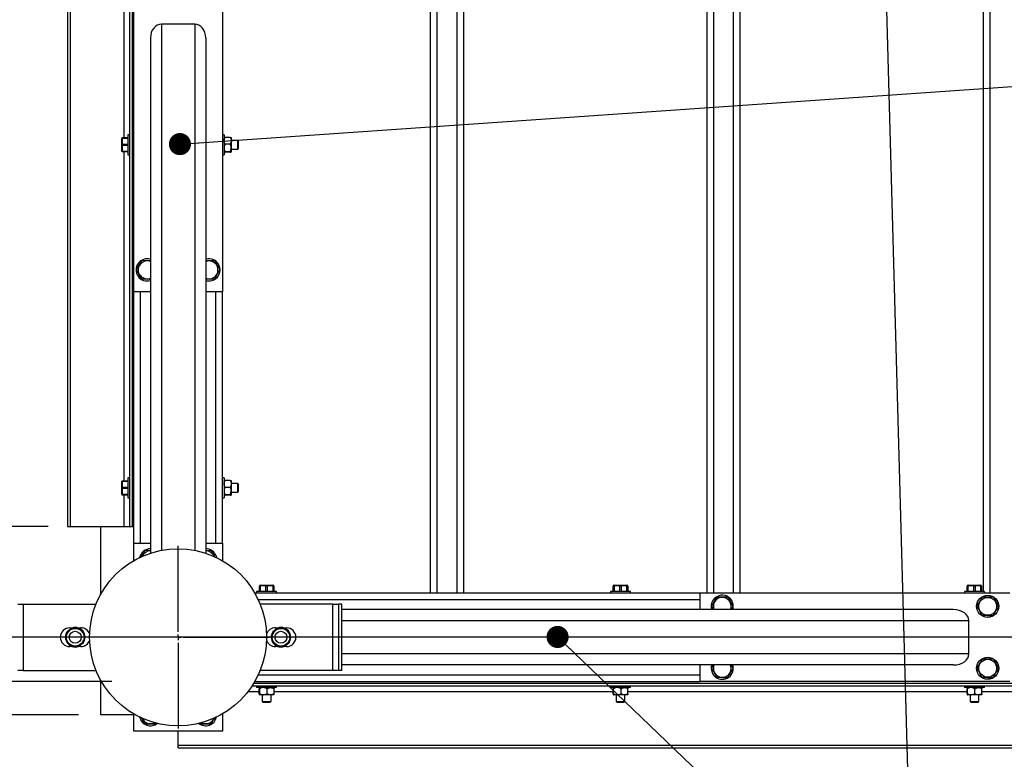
# Model space of a CAD drawing. Header units: millimetres. Extents: x 5 to 589, y 5 to 415.
# Tile 10 of 76: x 39 to 84, y 301 to 334. Entities that reach past the tile are written whole.
import ezdxf

# ---------------------------------------------------------------- set-up
doc = ezdxf.new("R2010")
doc.units = ezdxf.units.MM
doc.linetypes.add('CENTERX2', pattern=[20.32, 12.7, -2.54, 2.54, -2.54])
for name, color, linetype in [('COTES', 1, 'Continuous'), ('NOTES', 6, 'Continuous'), ('TRAIT-MIXTES', 3, 'CENTERX2')]:
    doc.layers.add(name, color=color, linetype=linetype)
doc.layers.add('TRAIT-FORT', color=4, linetype='Continuous', lineweight=25)
doc.styles.add('SLDTEXTSTYLE0', font='TXT', dxfattribs={"width": 0.75})
doc.styles.add('SLDTEXTSTYLE10', font='TXT', dxfattribs={"width": 0.6875})
doc.styles.add('SLDTEXTSTYLE11', font='TXT', dxfattribs={"width": 0.65625})
doc.dimstyles.new('SLDDIMSTYLE0', dxfattribs={"dimtxt": 3, "dimasz": 2, "dimexe": 0, "dimexo": 0.0625, "dimgap": 0.75, "dimtad": 1, "dimlfac": 20, "dimrnd": 1e-09, "dimzin": 12, "dimdsep": 46, "dimtxsty": 'SLDTEXTSTYLE0', "dimsah": 1, "dimcen": 0.09, "dimadec": 0, "dimazin": 3, "dimtfac": 1, "dimtofl": 0, "dimtmove": 0, "dimatfit": 3, "dimfxl": 1, "dimfrac": 2, "dimtolj": 1, "dimtzin": 12, "dimarcsym": 0})
doc.dimstyles.new('SLDDIMSTYLE2', dxfattribs={"dimtxt": 0.18, "dimasz": 1, "dimexe": 0, "dimexo": 0.0625, "dimgap": 0, "dimtad": 0, "dimtih": 1, "dimtoh": 1, "dimdec": 0, "dimrnd": 1e-09, "dimzin": 0, "dimdsep": 46, "dimtxsty": 'Standard', "dimblk1": 'DOT', "dimblk2": 'DOT', "dimsah": 1, "dimcen": 0.09, "dimadec": 0, "dimazin": 0, "dimtfac": 1, "dimtdec": 0, "dimtofl": 0, "dimtmove": 0, "dimatfit": 3, "dimldrblk": 'DOT', "dimfxl": 1, "dimfrac": 2, "dimtolj": 1, "dimtzin": 0, "dimarcsym": 0})

# ---------------------------------------------------------------- blocks, each defined once
blk = doc.blocks.new('_D_30')
at = {"layer": 'COTES', "color": 1, "transparency": 16777216}
for p, q in [((154.523, 366.453), (32.2, 366.453)), ((33.2, 306.453), (33.2, 366.453)), ((154.523, 306.453), (32.2, 306.453))]:
    blk.add_line(p, q, dxfattribs=at)
for points in [[(33.2, 366.453), (32.7, 364.453), (33.7, 364.453)], [(33.2, 306.453), (33.7, 308.453), (32.7, 308.453)]]:
    blk.add_solid(points, dxfattribs=at)
at = {"layer": 'COTES', "color": 1, "transparency": 16777216, "char_height": 3, "attachment_point": 1, "rotation": 90, "style": 'SLDTEXTSTYLE0'}
for s, insert in [('=', (29.333, 340.886)), ('1200', (29.333, 332.019)), ('=', (29.333, 329.594))]:
    blk.add_mtext(s, dxfattribs=dict(at, insert=insert))
blk = doc.blocks.new('_D_33')
at = {"layer": 'COTES', "color": 1, "transparency": 16777216}
for p, q in [((69.248, 368.453), (26.593, 368.453)), ((27.593, 304.453), (27.593, 368.453)), ((43.648, 304.453), (26.593, 304.453))]:
    blk.add_line(p, q, dxfattribs=at)
for points in [[(27.593, 368.453), (27.093, 366.453), (28.093, 366.453)], [(27.593, 304.453), (28.093, 306.453), (27.093, 306.453)]]:
    blk.add_solid(points, dxfattribs=at)
at = {"layer": 'COTES', "color": 1, "transparency": 16777216, "char_height": 3, "attachment_point": 1, "rotation": 90}
for s, insert, style in [('=  cadre', (23.726, 333.844), 'SLDTEXTSTYLE10'), ('1280', (23.726, 324.978), 'SLDTEXTSTYLE0'), ('=', (23.726, 322.553), 'SLDTEXTSTYLE0')]:
    blk.add_mtext(s, dxfattribs=dict(at, insert=insert, style=style))
blk = doc.blocks.new('_D_34')
at = {"layer": 'COTES', "color": 1, "transparency": 16777216}
for p, q in [((40.773, 361.453), (37.326, 361.453)), ((38.326, 361.453), (38.326, 311.453)), ((40.773, 311.453), (37.326, 311.453))]:
    blk.add_line(p, q, dxfattribs=at)
for points in [[(38.326, 361.453), (37.826, 359.453), (38.826, 359.453)], [(38.326, 311.453), (38.826, 313.453), (37.826, 313.453)]]:
    blk.add_solid(points, dxfattribs=at)
at = {"layer": 'COTES', "color": 1, "transparency": 16777216, "char_height": 3, "attachment_point": 1, "rotation": 90, "style": 'SLDTEXTSTYLE0'}
for s, insert in [('= corniere', (34.459, 332.305)), ('1000', (34.459, 323.438)), ('=', (34.459, 321.013))]:
    blk.add_mtext(s, dxfattribs=dict(at, insert=insert))
blk = doc.blocks.new('_D_35')
at = {"layer": 'COTES', "color": 1, "transparency": 16777216}
for p, q in [((42.148, 369.953), (20.666, 369.953)), ((21.666, 302.953), (21.666, 369.953)), ((42.148, 302.953), (20.666, 302.953))]:
    blk.add_line(p, q, dxfattribs=at)
for points in [[(21.666, 369.953), (21.166, 367.953), (22.166, 367.953)], [(21.666, 302.953), (22.166, 304.953), (21.166, 304.953)]]:
    blk.add_solid(points, dxfattribs=at)
at = {"layer": 'COTES', "color": 1, "transparency": 16777216, "char_height": 3, "attachment_point": 1, "rotation": 90}
for s, insert, style in [('=   tole', (17.799, 335.536), 'SLDTEXTSTYLE11'), ('1340', (17.799, 326.669), 'SLDTEXTSTYLE0'), ('=', (17.799, 324.244), 'SLDTEXTSTYLE0')]:
    blk.add_mtext(s, dxfattribs=dict(at, insert=insert, style=style))
blk = doc.blocks.new('_Dot')
at = {"color": 0, "linetype": 'ByBlock', "lineweight": -2}
blk.add_line((-0.5, 0), (-1, 0), dxfattribs=at)
at = {"color": 0, "linetype": 'ByBlock', "const_width": 0.5}
blk.add_lwpolyline([(-0.25, 0, 1), (0.25, 0, 1)], format="xyb", close=True, dxfattribs=at)
blk = doc.blocks.new('SW_CENTERMARKSYMBOL_2')
at = {"layer": 'TRAIT-MIXTES', "color": 0}
for p, q in [((0, 0.25), (0, 4.125)), ((-0.25, 0), (-4.125, 0)), ((0, 0), (-0.125, 0)), ((0, 0), (0, 0.125)), ((0, 0), (0, -0.125)), ((0, 0), (0.125, 0)), ((0.25, 0), (4.125, 0)), ((0, -0.25), (0, -4.125))]:
    blk.add_line(p, q, dxfattribs=at)

msp = doc.modelspace()

# ---------------------------------------------------------------- linework, layer by layer
at = {"layer": 'TRAIT-FORT', "color": 4, "linetype": 'Continuous', "lineweight": 25}
for p, q in [((58.0478, 364.45271), (58.0478, 308.45276)), ((58.34773, 364.45271), (58.34773, 308.45276)), ((59.24772, 364.45271), (59.24772, 308.45276)), ((59.54774, 364.45271), (59.54774, 308.45276)), ((70.5478, 364.45271), (70.5478, 308.45276)), ((70.84773, 364.45271), (70.84773, 308.45276)), ((71.74772, 364.45271), (71.74772, 308.45276)), ((72.04774, 364.45271), (72.04774, 308.45276)), ((83.0478, 364.37775), (83.0478, 308.52772)), ((83.34773, 364.45271), (83.34773, 308.45276)), ((41.64775, 361.45274), (41.64775, 311.45274)), ((41.77278, 361.45274), (41.77278, 311.45274)), ((44.44774, 361.45274), (44.44774, 311.45274)), ((44.57277, 361.45274), (44.57277, 311.45274)), ((44.19778, 343.87776), (44.19778, 329.02771)), ((44.64772, 322.05273), (44.64772, 336.05277)), ((48.64772, 336.05277), (48.64772, 322.05273)), ((47.39774, 334.15629), (45.8978, 334.15629)), ((45.8978, 334.15629), (45.8978, 310.38176)), ((47.39774, 334.15629), (47.39774, 310.38176)), ((45.39779, 333.5302), (45.39779, 310.25244)), ((47.89775, 333.5302), (47.89775, 310.25244)), ((44.10823, 329.02771), (44.09774, 328.98871)), ((44.09774, 328.4167), (44.09774, 328.98871)), ((44.11691, 328.99424), (44.11691, 329.02771)), ((44.11691, 329.02771), (44.37278, 329.02771)), ((44.11691, 328.99424), (44.11691, 328.73627)), ((44.37278, 328.99424), (44.11691, 328.99424)), ((44.44774, 329.15274), (44.37278, 329.15274)), ((44.37278, 329.15274), (44.37278, 328.25276)), ((48.72277, 329.15274), (48.64772, 329.15274)), ((48.72277, 329.15274), (48.72277, 329.11831)), ((48.72277, 329.11831), (48.72277, 328.25276)), ((48.99753, 329.03906), (48.77303, 329.03906)), ((49.04779, 329.02705), (49.04779, 328.88285)), ((44.11691, 328.66923), (44.11691, 328.73627)), ((44.11691, 328.73627), (44.37278, 328.73627)), ((44.37278, 328.66923), (44.11691, 328.66923)), ((44.11691, 328.66923), (44.11691, 328.41126)), ((48.99753, 328.72664), (48.77303, 328.72664)), ((49.3439, 328.90269), (49.04779, 328.90269)), ((49.04779, 328.88285), (49.04779, 328.55851)), ((49.04779, 328.55851), (49.04779, 328.37836)), ((49.04779, 328.50272), (49.3439, 328.50272)), ((49.3728, 328.85272), (49.3439, 328.90269)), ((49.3439, 328.50272), (49.3439, 328.90269)), ((49.3439, 328.50272), (49.3728, 328.55269)), ((49.3728, 328.55269), (49.3728, 328.85272)), ((44.09774, 328.4167), (44.10823, 328.37769)), ((44.11691, 328.37769), (44.11691, 328.41126)), ((44.11691, 328.41126), (44.37278, 328.41126)), ((44.37278, 328.37769), (44.11691, 328.37769)), ((44.19778, 328.37769), (44.19778, 313.52774)), ((44.37278, 328.25276), (44.44774, 328.25276)), ((48.64772, 328.25276), (48.72277, 328.25276)), ((48.99753, 328.39037), (48.77303, 328.39037)), ((48.99753, 328.36644), (48.77303, 328.36644)), ((45.39779, 322.05273), (44.64772, 322.05273)), ((44.64772, 310.70277), (44.64772, 322.05273)), ((44.94775, 310.70277), (44.94775, 322.05273)), ((48.64772, 322.05273), (47.89775, 322.05273)), ((48.34779, 310.70277), (48.34779, 322.05273)), ((48.64772, 310.70277), (48.64772, 322.05273)), ((44.10823, 313.52774), (44.09774, 313.48874)), ((44.09774, 312.91672), (44.09774, 313.48874)), ((44.11691, 313.49417), (44.11691, 313.52774)), ((44.11691, 313.52774), (44.37278, 313.52774)), ((44.11691, 313.49417), (44.11691, 313.2362)), ((44.37278, 313.49417), (44.11691, 313.49417)), ((44.44774, 313.65277), (44.37278, 313.65277)), ((44.37278, 313.65277), (44.37278, 312.75269)), ((48.72277, 313.65277), (48.64772, 313.65277)), ((48.72277, 313.65277), (48.72277, 313.61834)), ((48.72277, 313.61834), (48.72277, 312.75269)), ((48.99753, 313.53899), (48.77303, 313.53899)), ((49.04779, 313.52707), (49.04779, 313.38288)), ((49.3439, 313.40271), (49.04779, 313.40271)), ((49.04779, 313.38288), (49.04779, 313.05853)), ((49.3728, 313.35274), (49.3439, 313.40271)), ((49.3439, 313.00274), (49.3439, 313.40271)), ((44.09774, 312.91672), (44.10823, 312.87772)), ((44.11691, 313.16926), (44.11691, 313.2362)), ((44.11691, 313.2362), (44.37278, 313.2362)), ((44.37278, 313.16926), (44.11691, 313.16926)), ((44.11691, 313.16926), (44.11691, 312.91129)), ((48.99753, 313.22667), (48.77303, 313.22667)), ((49.04779, 313.05853), (49.04779, 312.87838)), ((49.04779, 313.00274), (49.3439, 313.00274)), ((49.3439, 313.00274), (49.3728, 313.05272)), ((49.3728, 313.05272), (49.3728, 313.35274)), ((44.11691, 312.87772), (44.11691, 312.91129)), ((44.11691, 312.91129), (44.37278, 312.91129)), ((44.37278, 312.87772), (44.11691, 312.87772)), ((44.19778, 312.87772), (44.19778, 311.45274)), ((44.37278, 312.75269), (44.44774, 312.75269)), ((48.64772, 312.75269), (48.72277, 312.75269)), ((48.99753, 312.8904), (48.77303, 312.8904)), ((48.99753, 312.86646), (48.77303, 312.86646)), ((41.64775, 311.45274), (41.77278, 311.45274)), ((41.77278, 311.45274), (44.19778, 311.45274)), ((43.14779, 308.38925), (43.14779, 311.45274)), ((44.19778, 311.45274), (44.44774, 311.45274)), ((44.44774, 311.45274), (44.57277, 311.45274)), ((44.57277, 311.45274), (44.64772, 311.45274)), ((44.64772, 310.70277), (45.39779, 310.70277)), ((44.64772, 309.91684), (44.64772, 310.70277)), ((47.89775, 310.70277), (48.64772, 310.70277)), ((48.64772, 310.70277), (48.64772, 309.91684)), ((48.36677, 310.12599), (48.38727, 310.05465)), ((50.19773, 308.52772), (50.19773, 308.45276)), ((51.09781, 308.52772), (50.19773, 308.52772)), ((50.36176, 308.80276), (50.32275, 308.79227)), ((50.32275, 308.78359), (50.35632, 308.78359)), ((50.32275, 308.52772), (50.32275, 308.78359)), ((50.6142, 308.78359), (50.35632, 308.78359)), ((50.35632, 308.78359), (50.35632, 308.52772)), ((50.36176, 308.80276), (50.93377, 308.80276)), ((50.6142, 308.78359), (50.68124, 308.78359)), ((50.6142, 308.52772), (50.6142, 308.78359)), ((50.68124, 308.78359), (50.68124, 308.52772)), ((50.93921, 308.78359), (50.68124, 308.78359)), ((50.97278, 308.79227), (50.93377, 308.80276)), ((50.93921, 308.78359), (50.97278, 308.78359)), ((50.93921, 308.52772), (50.93921, 308.78359)), ((50.97278, 308.78359), (50.97278, 308.52772)), ((51.09781, 308.45276), (51.09781, 308.52772)), ((66.19771, 308.52772), (66.19771, 308.45276)), ((67.09779, 308.52772), (66.19771, 308.52772)), ((66.36174, 308.80276), (66.32274, 308.79227)), ((66.32274, 308.78359), (66.35631, 308.78359)), ((66.32274, 308.52772), (66.32274, 308.78359)), ((66.61428, 308.78359), (66.35631, 308.78359)), ((66.35631, 308.78359), (66.35631, 308.52772)), ((66.36174, 308.80276), (66.93376, 308.80276)), ((66.61428, 308.78359), (66.68132, 308.78359)), ((66.61428, 308.52772), (66.61428, 308.78359)), ((66.68132, 308.78359), (66.68132, 308.52772)), ((66.93919, 308.78359), (66.68132, 308.78359)), ((66.97276, 308.79227), (66.93376, 308.80276)), ((66.93919, 308.78359), (66.97276, 308.78359)), ((66.93919, 308.52772), (66.93919, 308.78359)), ((66.97276, 308.78359), (66.97276, 308.52772)), ((67.09779, 308.45276), (67.09779, 308.52772)), ((82.19779, 308.52772), (82.19779, 308.45276)), ((83.09777, 308.52772), (82.19779, 308.52772)), ((82.36173, 308.80276), (82.32272, 308.79227)), ((82.32272, 308.78359), (82.35629, 308.78359)), ((82.32272, 308.52772), (82.32272, 308.78359)), ((82.61426, 308.78359), (82.35629, 308.78359)), ((82.35629, 308.78359), (82.35629, 308.52772)), ((82.36173, 308.80276), (82.93374, 308.80276)), ((82.61426, 308.78359), (82.68131, 308.78359)), ((82.61426, 308.52772), (82.61426, 308.78359)), ((82.68131, 308.78359), (82.68131, 308.52772)), ((82.93927, 308.78359), (82.68131, 308.78359)), ((82.97275, 308.79227), (82.93374, 308.80276)), ((82.93927, 308.78359), (82.97275, 308.78359)), ((82.93927, 308.52772), (82.93927, 308.78359)), ((82.97275, 308.78359), (82.97275, 308.52772)), ((83.09777, 308.45276), (83.09777, 308.52772)), ((50.1119, 308.45276), (70.24778, 308.45276)), ((50.26849, 308.15274), (70.24778, 308.15274)), ((70.24778, 307.7027), (70.24778, 308.45276)), ((70.24778, 308.45276), (84.24772, 308.45276)), ((39.39775, 307.95275), (39.6478, 307.95275)), ((39.6478, 307.95275), (39.6478, 304.95268)), ((39.6478, 307.95275), (42.93969, 307.95275)), ((53.64774, 307.95275), (50.35585, 307.95275)), ((53.64774, 304.95268), (53.64774, 307.95275)), ((53.64774, 307.95275), (53.89779, 307.95275)), ((53.89779, 307.95275), (53.89779, 304.95268)), ((54.04781, 307.95275), (53.89779, 307.95275)), ((54.04781, 304.95268), (54.04781, 307.95275)), ((81.69063, 307.7027), (54.04781, 307.7027)), ((70.75723, 307.86711), (70.84583, 307.7027)), ((82.39778, 307.20269), (54.04781, 307.20269)), ((82.39778, 305.70275), (82.39778, 307.20269)), ((41.63411, 306.67206), (41.65223, 306.72261)), ((41.65223, 306.72261), (41.65261, 306.72928)), ((41.67932, 306.69066), (41.65223, 306.72261)), ((41.65261, 306.72928), (41.66702, 306.72947)), ((41.68914, 306.70325), (41.66702, 306.72947)), ((41.74779, 306.8772), (41.87358, 306.8772)), ((41.7784, 306.82408), (41.78088, 306.83819)), ((41.80063, 306.79795), (41.7784, 306.82408)), ((41.78088, 306.83819), (41.78756, 306.83743)), ((41.78756, 306.83743), (41.84039, 306.84725)), ((41.78756, 306.83743), (41.81464, 306.80558)), ((42.12192, 306.8772), (42.2478, 306.8772)), ((50.93406, 306.67206), (50.95227, 306.72261)), ((50.95227, 306.72261), (50.95256, 306.72928)), ((50.97936, 306.69066), (50.95227, 306.72261)), ((50.95256, 306.72928), (50.96696, 306.72947)), ((50.98918, 306.70325), (50.96696, 306.72947)), ((51.04774, 306.8772), (51.17362, 306.8772)), ((51.07845, 306.82408), (51.08093, 306.83819)), ((51.10067, 306.79795), (51.07845, 306.82408)), ((51.08093, 306.83819), (51.0876, 306.83743)), ((51.0876, 306.83743), (51.14034, 306.84725)), ((51.0876, 306.83743), (51.11469, 306.80558)), ((51.42196, 306.8772), (51.54775, 306.8772)), ((41.87358, 306.02824), (41.74779, 306.02824)), ((42.2478, 306.02824), (42.12192, 306.02824)), ((42.20794, 306.06801), (42.1552, 306.05828)), ((42.20794, 306.06801), (42.18086, 306.09995)), ((42.19487, 306.10758), (42.21709, 306.08136)), ((42.21462, 306.06724), (42.20794, 306.06801)), ((42.21709, 306.08136), (42.21462, 306.06724)), ((42.30636, 306.20219), (42.32858, 306.17606)), ((42.31618, 306.21478), (42.34327, 306.18283)), ((42.34288, 306.17615), (42.32858, 306.17606)), ((42.34327, 306.18283), (42.34288, 306.17615)), ((42.36148, 306.23337), (42.34327, 306.18283)), ((51.17362, 306.02824), (51.04774, 306.02824)), ((51.54775, 306.02824), (51.42196, 306.02824)), ((51.50798, 306.06801), (51.45515, 306.05828)), ((51.50798, 306.06801), (51.4809, 306.09995)), ((51.49492, 306.10758), (51.51704, 306.08136)), ((51.51466, 306.06724), (51.50798, 306.06801)), ((51.51704, 306.08136), (51.51466, 306.06724)), ((51.6063, 306.20219), (51.62853, 306.17606)), ((51.61613, 306.21478), (51.64321, 306.18283)), ((51.64293, 306.17615), (51.62853, 306.17606)), ((51.64321, 306.18283), (51.64293, 306.17615)), ((51.66143, 306.23337), (51.64321, 306.18283)), ((82.39778, 305.70275), (54.04781, 305.70275)), ((39.6478, 304.95268), (39.39775, 304.95268)), ((39.6478, 304.95268), (42.93969, 304.95268)), ((53.64774, 304.95268), (50.35585, 304.95268)), ((53.89779, 304.95268), (53.64774, 304.95268)), ((54.04781, 304.95268), (53.89779, 304.95268)), ((81.69063, 305.20274), (54.04781, 305.20274)), ((70.24778, 304.45277), (70.24778, 305.20274)), ((43.14779, 302.95273), (43.14779, 304.51628)), ((50.26849, 304.7527), (70.24778, 304.7527)), ((49.9884, 304.25269), (107.30708, 304.25269)), ((50.06746, 304.37771), (107.22802, 304.37771)), ((50.1119, 304.45277), (70.24778, 304.45277)), ((50.19773, 304.25269), (50.19773, 304.17773)), ((51.06338, 304.17773), (50.19773, 304.17773)), ((50.3115, 303.90297), (50.3115, 304.12747)), ((50.33534, 303.90297), (50.33534, 304.12747)), ((50.6717, 303.90297), (50.6717, 304.12747)), ((50.98403, 303.90297), (50.98403, 304.12747)), ((51.09781, 304.17773), (51.06338, 304.17773)), ((51.09781, 304.17773), (51.09781, 304.25269)), ((66.19771, 304.25269), (66.19771, 304.17773)), ((67.06336, 304.17773), (66.19771, 304.17773)), ((66.31149, 303.90297), (66.31149, 304.12747)), ((66.33542, 303.90297), (66.33542, 304.12747)), ((66.67169, 303.90297), (66.67169, 304.12747)), ((66.98402, 303.90297), (66.98402, 304.12747)), ((67.09779, 304.17773), (67.06336, 304.17773)), ((67.09779, 304.17773), (67.09779, 304.25269)), ((84.24772, 304.45277), (70.24778, 304.45277)), ((82.19779, 304.25269), (82.19779, 304.17773)), ((83.06335, 304.17773), (82.19779, 304.17773)), ((82.31147, 303.90297), (82.31147, 304.12747)), ((82.33541, 303.90297), (82.33541, 304.12747)), ((82.67167, 303.90297), (82.67167, 304.12747)), ((82.9841, 303.90297), (82.9841, 304.12747)), ((83.09777, 304.17773), (83.06335, 304.17773)), ((83.09777, 304.17773), (83.09777, 304.25269)), ((49.80968, 304.00273), (50.3115, 304.00273)), ((50.50357, 303.85272), (50.32342, 303.85272)), ((50.44778, 303.85272), (50.44778, 303.5566)), ((50.82792, 303.85272), (50.50357, 303.85272)), ((50.97211, 303.85272), (50.82792, 303.85272)), ((50.84775, 303.5566), (50.84775, 303.85272)), ((50.98403, 304.00273), (66.31149, 304.00273)), ((66.50356, 303.85272), (66.32341, 303.85272)), ((66.44777, 303.85272), (66.44777, 303.5566)), ((66.8279, 303.85272), (66.50356, 303.85272)), ((66.9721, 303.85272), (66.8279, 303.85272)), ((66.84774, 303.5566), (66.84774, 303.85272)), ((66.98402, 304.00273), (82.31147, 304.00273)), ((82.50354, 303.85272), (82.32339, 303.85272)), ((82.44775, 303.85272), (82.44775, 303.5566)), ((82.82789, 303.85272), (82.50354, 303.85272)), ((82.97208, 303.85272), (82.82789, 303.85272)), ((82.84772, 303.5566), (82.84772, 303.85272)), ((82.9841, 304.00273), (98.31146, 304.00273)), ((50.44778, 303.5566), (50.49775, 303.5277)), ((50.44778, 303.5566), (50.84775, 303.5566)), ((50.49775, 303.5277), (50.79778, 303.5277)), ((50.79778, 303.5277), (50.84775, 303.5566)), ((66.44777, 303.5566), (66.49774, 303.5277)), ((66.44777, 303.5566), (66.84774, 303.5566)), ((66.49774, 303.5277), (66.79776, 303.5277)), ((66.79776, 303.5277), (66.84774, 303.5566)), ((82.44775, 303.5566), (82.49772, 303.5277)), ((82.44775, 303.5566), (82.84772, 303.5566)), ((82.49772, 303.5277), (82.79775, 303.5277)), ((82.79775, 303.5277), (82.84772, 303.5566)), ((44.64772, 302.95273), (43.14779, 302.95273)), ((44.64772, 302.20276), (44.64772, 302.98859)), ((48.64772, 302.98859), (48.64772, 302.20276)), ((45.63058, 302.52072), (45.66911, 302.58328)), ((47.61689, 302.57803), (47.63997, 302.53512)), ((48.64772, 302.20276), (44.64772, 302.20276)), ((46.64777, 301.57773), (46.64777, 302.20276)), ((46.64777, 301.4527), (46.64777, 301.57773)), ((46.64777, 301.57773), (158.14775, 301.57773)), ((46.64777, 301.4527), (158.14775, 301.4527))]:
    msp.add_line(p, q, dxfattribs=at)
for centre, radius in [((46.64776, 306.45273), 4), ((83.24776, 307.85273), 0.5), ((83.24776, 307.85273), 0.40375), ((41.99776, 306.45273), 0.3975), ((41.99776, 306.45273), 0.2725), ((51.29776, 306.45273), 0.3975), ((51.29776, 306.45273), 0.2725), ((83.24776, 305.05273), 0.5), ((83.24776, 305.05273), 0.40375)]:
    msp.add_circle(centre, radius, dxfattribs=at)
for centre, radius, start, end in [((45.24776, 323.05273), 0.5, 72.542397, 287.457603), ((45.24776, 323.05273), 0.40375, 68.190793, 291.809207), ((48.04776, 323.05273), 0.5, 20.26999, 107.457603), ((48.04776, 323.05273), 0.40375, 28.317532, 111.809207), ((48.04776, 323.05273), 0.40375, 248.190793, 28.317532), ((48.04776, 323.05273), 0.5, 252.542397, 20.26999), ((45.39776, 309.95273), 0.5, 90, 168.232873), ((45.39776, 309.95273), 0.40375, 90, 157.109864), ((47.89776, 309.95273), 0.5, 20.26999, 90), ((47.89776, 309.95273), 0.40375, 21.511208, 90), ((71.24776, 307.85273), 0.5, 20.26999, 197.457603), ((71.24776, 307.85273), 0.40375, 28.317532, 201.809207), ((71.24776, 307.85273), 0.40375, 338.190793, 28.317532), ((71.24776, 307.85273), 0.5, 342.542397, 20.26999), ((41.74776, 306.45273), 0.4245, 90, 270), ((41.99776, 306.45273), 0.44229, 141.294349, 299.361473), ((41.99776, 306.45273), 0.44229, 321.294349, 119.361473), ((41.99776, 306.45273), 0.42472, 328.903038, 111.752785), ((42.24776, 306.45273), 0.4245, 18.615147, 90), ((51.04776, 306.45273), 0.4245, 90, 161.386685), ((51.29776, 306.45273), 0.44229, 141.294349, 299.361473), ((51.29776, 306.45273), 0.44229, 321.294349, 119.361473), ((51.29776, 306.45273), 0.42472, 328.903038, 111.752785), ((51.54776, 306.45273), 0.4245, 270, 90), ((41.99776, 306.45273), 0.42472, 148.903038, 291.752785), ((42.24776, 306.45273), 0.4245, 270, 341.384852), ((51.04776, 306.45273), 0.4245, 198.613315, 270), ((51.29776, 306.45273), 0.42472, 148.903038, 291.752785), ((71.24776, 305.05273), 0.5, 162.542397, 17.457603), ((71.24776, 305.05273), 0.40375, 158.190793, 21.809207), ((45.39776, 302.95273), 0.5, 192.225219, 309.423856), ((45.39776, 302.95273), 0.40375, 202.486484, 298.765147), ((47.89776, 302.95273), 0.5, 230.03976, 348.567712), ((47.89776, 302.95273), 0.40375, 243.107305, 336.52193)]:
    msp.add_arc(centre, radius, start, end, dxfattribs=at)
for centre, major_axis, ratio, start_param, end_param in [((45.89776, 333.5302), (0, -0.62607), 0.79863551, 3.14159265, 4.71238898), ((47.39776, 333.5302), (0, -0.62607), 0.79863551, 1.57079633, 3.14159265), ((81.69065, 307.20273), (-0.70711, 0), 0.70710678, 3.14159265, 4.71238898), ((81.69065, 305.70273), (-0.70711, 0), 0.70710678, 1.57079633, 3.14159265)]:
    msp.add_ellipse(centre, major_axis=major_axis, ratio=ratio, start_param=start_param, end_param=end_param, dxfattribs=at)
for points, knots in [([(48.72277, 328.88285), (48.72568, 328.91032), (48.73144, 328.96484), (48.75924, 329.01445), (48.77303, 329.03906)], [0, 0, 0, 0, 0.50381424, 1, 1, 1, 1]), ([(48.72277, 329.02705), (48.72568, 329.02914), (48.73143, 329.03328), (48.75924, 329.03715), (48.77303, 329.03906)], [0, 0, 0, 0, 0.50404489, 1, 1, 1, 1]), ([(48.99753, 329.03906), (49.00926, 329.01767), (49.03312, 328.97416), (49.04674, 328.92024), (49.0476, 328.8894), (49.04779, 328.88285)], [0, 0, 0, 0, 0.43247417, 0.87940744, 1, 1, 1, 1]), ([(48.99753, 329.03906), (49.00926, 329.03739), (49.03313, 329.03398), (49.04674, 329.02996), (49.0476, 329.02756), (49.04779, 329.02705)], [0, 0, 0, 0, 0.43237768, 0.87945582, 1, 1, 1, 1]), ([(48.77303, 328.72664), (48.7613, 328.74804), (48.73743, 328.79156), (48.72382, 328.84546), (48.72296, 328.8763), (48.72277, 328.88285)], [0, 0, 0, 0, 0.43241015, 0.8794079, 1, 1, 1, 1]), ([(48.77303, 328.72664), (48.76256, 328.707), (48.73431, 328.65405), (48.72723, 328.5954), (48.72277, 328.55851)], [0, 0, 0, 0, 0.3708848, 1, 1, 1, 1]), ([(48.72277, 328.55851), (48.72279, 328.55577), (48.72305, 328.51148), (48.7397, 328.45327), (48.76629, 328.4031), (48.77303, 328.39037)], [0, 0, 0, 0, 0.04679891, 0.75814104, 1, 1, 1, 1]), ([(49.04779, 328.88285), (49.04488, 328.85538), (49.03912, 328.80086), (49.01132, 328.75125), (48.99753, 328.72664)], [0, 0, 0, 0, 0.50381424, 1, 1, 1, 1]), ([(49.04779, 328.55851), (49.04328, 328.5954), (49.03611, 328.65402), (49.00796, 328.707), (48.99753, 328.72664)], [0, 0, 0, 0, 0.62926792, 1, 1, 1, 1]), ([(48.99753, 328.39037), (49.00425, 328.4031), (49.03076, 328.45331), (49.04694, 328.51149), (49.04774, 328.55577), (49.04779, 328.55851)], [0, 0, 0, 0, 0.24170412, 0.953184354, 1, 1, 1, 1]), ([(48.77303, 328.39037), (48.7613, 328.38875), (48.73742, 328.38545), (48.72382, 328.38127), (48.72296, 328.37887), (48.72277, 328.37836)], [0, 0, 0, 0, 0.4323491, 0.87957721, 1, 1, 1, 1]), ([(48.72277, 328.37836), (48.72568, 328.37626), (48.73143, 328.3721), (48.75924, 328.36831), (48.77303, 328.36644)], [0, 0, 0, 0, 0.50405951, 1, 1, 1, 1]), ([(49.04779, 328.37836), (49.04489, 328.3805), (49.03913, 328.38474), (49.01132, 328.38851), (48.99753, 328.39037)], [0, 0, 0, 0, 0.50395819, 1, 1, 1, 1]), ([(48.99753, 328.36644), (49.00926, 328.36805), (49.03314, 328.37132), (49.04674, 328.37565), (49.0476, 328.37788), (49.04779, 328.37836)], [0, 0, 0, 0, 0.43236132, 0.87948287, 1, 1, 1, 1]), ([(45.01498, 323.48477), (44.99262, 323.44852), (44.9474, 323.37523), (44.88028, 323.26672), (44.81636, 323.16284), (44.77704, 323.09924), (44.75721, 323.06715)], [0, 0, 0, 0, 0.26462673, 0.53495501, 0.76536157, 1, 1, 1, 1]), ([(45.01498, 323.48477), (45.05757, 323.4835), (45.14368, 323.48094), (45.27098, 323.4772), (45.35658, 323.47483), (45.39579, 323.47358), (45.39779, 323.47352)], [0, 0, 0, 0, 0.34019383, 0.68791306, 0.98406877, 1, 1, 1, 1]), ([(47.89775, 323.48229), (47.91293, 323.48185), (47.97174, 323.48013), (48.07124, 323.47724), (48.19306, 323.47367), (48.26781, 323.47148), (48.30554, 323.47037)], [0, 0, 0, 0, 0.11340863, 0.43939526, 0.71704112, 1, 1, 1, 1]), ([(48.30554, 323.47037), (48.33513, 323.4154), (48.38408, 323.32449), (48.45516, 323.19265), (48.5029, 323.1039), (48.53047, 323.05291), (48.53833, 323.03835)], [0, 0, 0, 0, 0.38547627, 0.63756487, 0.89655853, 1, 1, 1, 1]), ([(44.75721, 323.06715), (44.78684, 323.01219), (44.83585, 322.9213), (44.90689, 322.78943), (44.95471, 322.70073), (44.98217, 322.6497), (44.99, 322.63514)], [0, 0, 0, 0, 0.385565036, 0.637653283, 0.896646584, 1, 1, 1, 1]), ([(48.28056, 322.62074), (48.30294, 322.65699), (48.34817, 322.73025), (48.4151, 322.83884), (48.47925, 322.94257), (48.51851, 323.00622), (48.53833, 323.03835)], [0, 0, 0, 0, 0.26462773, 0.53485663, 0.76520193, 1, 1, 1, 1]), ([(45.39779, 322.62312), (45.38261, 322.62357), (45.3238, 322.62528), (45.2243, 322.6283), (45.10249, 322.63183), (45.02773, 322.63403), (44.99, 322.63514)], [0, 0, 0, 0, 0.11340786, 0.43939907, 0.71704304, 1, 1, 1, 1]), ([(48.28056, 322.62074), (48.23797, 322.62196), (48.15185, 322.62442), (48.02456, 322.62834), (47.93896, 322.63068), (47.89975, 322.63193), (47.89775, 322.63199)], [0, 0, 0, 0, 0.340186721, 0.68791312, 0.984068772, 1, 1, 1, 1]), ([(48.72277, 313.38288), (48.72568, 313.41035), (48.73143, 313.46486), (48.75924, 313.51441), (48.77303, 313.53899)], [0, 0, 0, 0, 0.5040042, 1, 1, 1, 1]), ([(48.72277, 313.52707), (48.72568, 313.52917), (48.73143, 313.53334), (48.75924, 313.53712), (48.77303, 313.53899)], [0, 0, 0, 0, 0.50405951, 1, 1, 1, 1]), ([(48.77303, 313.22667), (48.7613, 313.24807), (48.73743, 313.29159), (48.72382, 313.34549), (48.72296, 313.37633), (48.72277, 313.38288)], [0, 0, 0, 0, 0.43241015, 0.8794079, 1, 1, 1, 1]), ([(48.99753, 313.53899), (49.00927, 313.51764), (49.03315, 313.47418), (49.04674, 313.42018), (49.0476, 313.3894), (49.04779, 313.38288)], [0, 0, 0, 0, 0.43226463, 0.87976656, 1, 1, 1, 1]), ([(48.99753, 313.53899), (49.00926, 313.53736), (49.03313, 313.53404), (49.04674, 313.52999), (49.0476, 313.52758), (49.04779, 313.52707)], [0, 0, 0, 0, 0.43236132, 0.87945235, 1, 1, 1, 1]), ([(49.04779, 313.38288), (49.04489, 313.35537), (49.03914, 313.30082), (49.01132, 313.25124), (48.99753, 313.22667)], [0, 0, 0, 0, 0.50420337, 1, 1, 1, 1]), ([(48.77303, 313.22667), (48.76256, 313.20699), (48.73435, 313.15401), (48.72724, 313.09539), (48.72277, 313.05853)], [0, 0, 0, 0, 0.37129743, 1, 1, 1, 1]), ([(48.72277, 313.05853), (48.72279, 313.0558), (48.72305, 313.01148), (48.73964, 312.95321), (48.76629, 312.9031), (48.77303, 312.8904)], [0, 0, 0, 0, 0.04679757, 0.75854621, 1, 1, 1, 1]), ([(49.04779, 313.05853), (49.04327, 313.09538), (49.03607, 313.15398), (49.00796, 313.20699), (48.99753, 313.22667)], [0, 0, 0, 0, 0.62885515, 1, 1, 1, 1]), ([(48.99753, 312.8904), (49.00425, 312.9031), (49.03081, 312.95325), (49.04694, 313.01149), (49.04774, 313.0558), (49.04779, 313.05853)], [0, 0, 0, 0, 0.24129862, 0.95318568, 1, 1, 1, 1]), ([(48.77303, 312.8904), (48.7613, 312.88873), (48.73742, 312.88532), (48.72382, 312.8813), (48.72296, 312.8789), (48.72277, 312.87838)], [0, 0, 0, 0, 0.43237865, 0.87957701, 1, 1, 1, 1]), ([(48.72277, 312.87838), (48.72568, 312.87629), (48.73143, 312.87212), (48.75924, 312.86834), (48.77303, 312.86646)], [0, 0, 0, 0, 0.50405951, 1, 1, 1, 1]), ([(49.04779, 312.87838), (49.04488, 312.88048), (49.03913, 312.88462), (49.01132, 312.88849), (48.99753, 312.8904)], [0, 0, 0, 0, 0.50392825, 1, 1, 1, 1]), ([(48.99753, 312.86646), (49.00926, 312.8681), (49.03313, 312.87142), (49.04674, 312.87547), (49.0476, 312.87787), (49.04779, 312.87838)], [0, 0, 0, 0, 0.43236132, 0.87945235, 1, 1, 1, 1]), ([(45.165, 310.38472), (45.14264, 310.34848), (45.09743, 310.27523), (45.03482, 310.17394), (44.99604, 310.11107), (44.98065, 310.08612)], [0, 0, 0, 0, 0.37128184, 0.75056317, 1, 1, 1, 1]), ([(45.165, 310.38472), (45.20755, 310.38349), (45.28389, 310.38128), (45.36284, 310.37897), (45.39779, 310.37795)], [0, 0, 0, 0, 0.55735209, 1, 1, 1, 1]), ([(47.89775, 310.37795), (47.90773, 310.37763), (47.95582, 310.37608), (48.04312, 310.37365), (48.11782, 310.37143), (48.15553, 310.37032)], [0, 0, 0, 0, 0.1148003, 0.5532055, 1, 1, 1, 1]), ([(48.15553, 310.37032), (48.18508, 310.31545), (48.23396, 310.2247), (48.28718, 310.12582), (48.3091, 310.08523), (48.31146, 310.08088)], [0, 0, 0, 0, 0.5772115, 0.95468853, 1, 1, 1, 1]), ([(71.01501, 308.28473), (70.99264, 308.24847), (70.94741, 308.17519), (70.88034, 308.06668), (70.81633, 307.96287), (70.77706, 307.89924), (70.75723, 307.86711)], [0, 0, 0, 0, 0.26462766, 0.53495689, 0.76520199, 1, 1, 1, 1]), ([(71.01501, 308.28473), (71.05758, 308.28351), (71.14363, 308.28104), (71.27115, 308.27716), (71.39305, 308.27364), (71.46779, 308.27144), (71.50548, 308.27033)], [0, 0, 0, 0, 0.264602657, 0.534878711, 0.76542388, 1, 1, 1, 1]), ([(71.50548, 308.27033), (71.53512, 308.21536), (71.58412, 308.12447), (71.65517, 307.9926), (71.70298, 307.9039), (71.73044, 307.85287), (71.73827, 307.83831)], [0, 0, 0, 0, 0.385565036, 0.637653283, 0.896646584, 1, 1, 1, 1]), ([(83.015, 308.28473), (82.99263, 308.24847), (82.9474, 308.17519), (82.88033, 308.06668), (82.81632, 307.96287), (82.77705, 307.89924), (82.75722, 307.86711)], [0, 0, 0, 0, 0.26462766, 0.53495689, 0.76520199, 1, 1, 1, 1]), ([(83.015, 308.28473), (83.05757, 308.28351), (83.14362, 308.28104), (83.27114, 308.27716), (83.39304, 308.27364), (83.46778, 308.27144), (83.50547, 308.27033)], [0, 0, 0, 0, 0.264602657, 0.534878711, 0.76542388, 1, 1, 1, 1]), ([(83.50547, 308.27033), (83.5351, 308.21536), (83.58411, 308.12447), (83.65516, 307.9926), (83.70297, 307.9039), (83.73043, 307.85287), (83.73826, 307.83831)], [0, 0, 0, 0, 0.385565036, 0.637653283, 0.896646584, 1, 1, 1, 1]), ([(71.65464, 307.7027), (71.66264, 307.71568), (71.69104, 307.76172), (71.71853, 307.8063), (71.73827, 307.83831)], [0, 0, 0, 0, 0.28183897, 1, 1, 1, 1]), ([(82.75722, 307.86711), (82.78685, 307.81215), (82.83587, 307.72126), (82.90687, 307.58939), (82.95478, 307.50076), (82.98218, 307.44969), (82.99001, 307.4351)], [0, 0, 0, 0, 0.38556626, 0.6376553, 0.89648311, 1, 1, 1, 1]), ([(83.48058, 307.4207), (83.50296, 307.45694), (83.54819, 307.53021), (83.61515, 307.63881), (83.67923, 307.74257), (83.71847, 307.80621), (83.73826, 307.83831)], [0, 0, 0, 0, 0.26465276, 0.53490721, 0.7654365, 1, 1, 1, 1]), ([(83.48058, 307.4207), (83.43801, 307.42197), (83.35193, 307.42454), (83.2244, 307.42822), (83.10248, 307.4318), (83.02773, 307.43399), (82.99001, 307.4351)], [0, 0, 0, 0, 0.2645587, 0.53496967, 0.76528122, 1, 1, 1, 1]), ([(41.66702, 306.72947), (41.66824, 306.73029), (41.67069, 306.73192), (41.68098, 306.74206), (41.69518, 306.7558), (41.70944, 306.76889), (41.72445, 306.7819), (41.73996, 306.79451), (41.75744, 306.80781), (41.77094, 306.81753), (41.77735, 306.82243), (41.77817, 306.82371), (41.7784, 306.82408)], [0, 0, 0, 0, 0.11233784, 0.22501532, 0.33811922, 0.45189628, 0.49970938, 0.6131618, 0.72633191, 0.83995653, 0.95370725, 1, 1, 1, 1]), ([(41.84039, 306.84725), (41.85196, 306.84657), (41.86593, 306.84576), (41.88564, 306.83621), (41.88903, 306.83457)], [0, 0, 0, 0, 0.82771549, 1, 1, 1, 1]), ([(50.96696, 306.72947), (50.96823, 306.73029), (50.97078, 306.73191), (50.98089, 306.74207), (50.99515, 306.75578), (51.00937, 306.76895), (51.02451, 306.78185), (51.03999, 306.79452), (51.05747, 306.80781), (51.07103, 306.81753), (51.07722, 306.82244), (51.07817, 306.82371), (51.07845, 306.82408)], [0, 0, 0, 0, 0.11240726, 0.22489126, 0.33797759, 0.45173698, 0.49987502, 0.61330983, 0.72646237, 0.84006934, 0.95367062, 1, 1, 1, 1]), ([(51.14034, 306.84725), (51.15207, 306.84642), (51.16744, 306.84532), (51.18886, 306.83478), (51.19394, 306.83228)], [0, 0, 0, 0, 0.763236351, 1, 1, 1, 1]), ([(41.63411, 306.67206), (41.63307, 306.66041), (41.63168, 306.64494), (41.63868, 306.62165), (41.64041, 306.61589)], [0, 0, 0, 0, 0.75297396, 1, 1, 1, 1]), ([(42.36148, 306.23337), (42.3622, 306.24539), (42.3634, 306.26565), (42.3539, 306.29565), (42.35004, 306.30785)], [0, 0, 0, 0, 0.59325223, 1, 1, 1, 1]), ([(50.93406, 306.67206), (50.93335, 306.66009), (50.93215, 306.63989), (50.94164, 306.60982), (50.9455, 306.59758)], [0, 0, 0, 0, 0.59277072, 1, 1, 1, 1]), ([(51.66143, 306.23337), (51.66248, 306.24508), (51.66387, 306.26062), (51.65686, 306.28383), (51.65513, 306.28954)], [0, 0, 0, 0, 0.75361061, 1, 1, 1, 1]), ([(42.1552, 306.05828), (42.14349, 306.05912), (42.12814, 306.06023), (42.10662, 306.07075), (42.10151, 306.07325)], [0, 0, 0, 0, 0.76274667, 1, 1, 1, 1]), ([(42.32858, 306.17606), (42.32731, 306.17519), (42.32477, 306.17347), (42.31461, 306.16351), (42.30043, 306.14958), (42.28607, 306.13657), (42.27105, 306.12353), (42.25557, 306.11091), (42.23802, 306.09776), (42.22458, 306.08787), (42.21815, 306.083), (42.21733, 306.08173), (42.21709, 306.08136)], [0, 0, 0, 0, 0.11245852, 0.22475656, 0.33806941, 0.45212156, 0.49992016, 0.6133382, 0.72624066, 0.84000504, 0.95372128, 1, 1, 1, 1]), ([(51.45515, 306.05828), (51.44359, 306.05901), (51.42964, 306.0599), (51.4099, 306.06926), (51.40651, 306.07087)], [0, 0, 0, 0, 0.82798272, 1, 1, 1, 1]), ([(51.62853, 306.17606), (51.6273, 306.17519), (51.62486, 306.17346), (51.61453, 306.16352), (51.60037, 306.14963), (51.58612, 306.13649), (51.57099, 306.12361), (51.55562, 306.11083), (51.53797, 306.09779), (51.52448, 306.08787), (51.51826, 306.083), (51.51732, 306.08173), (51.51704, 306.08136)], [0, 0, 0, 0, 0.1123722, 0.22484693, 0.33816026, 0.45190332, 0.50003445, 0.61311773, 0.72632743, 0.8400923, 0.95367727, 1, 1, 1, 1]), ([(83.015, 305.48474), (82.99263, 305.44848), (82.94741, 305.3752), (82.88029, 305.26669), (82.81637, 305.16281), (82.77706, 305.09921), (82.75722, 305.06712)], [0, 0, 0, 0, 0.26462673, 0.53495501, 0.76536157, 1, 1, 1, 1]), ([(83.015, 305.48474), (83.05757, 305.48352), (83.14362, 305.48105), (83.27114, 305.47718), (83.39304, 305.47365), (83.46778, 305.47145), (83.50547, 305.47034)], [0, 0, 0, 0, 0.264602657, 0.534878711, 0.76542388, 1, 1, 1, 1]), ([(83.50547, 305.47034), (83.5351, 305.41538), (83.58411, 305.32448), (83.65516, 305.19261), (83.70297, 305.10391), (83.73043, 305.05288), (83.73826, 305.03832)], [0, 0, 0, 0, 0.385565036, 0.637653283, 0.896646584, 1, 1, 1, 1]), ([(70.84087, 305.20274), (70.8329, 305.18976), (70.8046, 305.14365), (70.77704, 305.09912), (70.75723, 305.06712)], [0, 0, 0, 0, 0.28153468, 1, 1, 1, 1]), ([(70.75723, 305.06712), (70.78686, 305.01216), (70.83585, 304.92126), (70.90696, 304.78943), (70.95459, 304.70064), (70.98215, 304.64966), (70.99002, 304.63511)], [0, 0, 0, 0, 0.38556567, 0.63765434, 0.89655851, 1, 1, 1, 1]), ([(71.48059, 304.62071), (71.50292, 304.65696), (71.54808, 304.73027), (71.61518, 304.8388), (71.67924, 304.94258), (71.71848, 305.00623), (71.73827, 305.03832)], [0, 0, 0, 0, 0.26455402, 0.53490827, 0.76543704, 1, 1, 1, 1]), ([(71.64968, 305.20274), (71.65127, 305.19981), (71.67339, 305.15913), (71.70296, 305.10391), (71.73044, 305.05288), (71.73827, 305.03832)], [0, 0, 0, 0, 0.05247308, 0.7297336, 1, 1, 1, 1]), ([(82.75722, 305.06712), (82.78685, 305.01216), (82.83586, 304.92127), (82.9069, 304.7894), (82.95472, 304.7007), (82.98218, 304.64967), (82.99001, 304.63511)], [0, 0, 0, 0, 0.385565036, 0.637653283, 0.896646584, 1, 1, 1, 1]), ([(83.48058, 304.62071), (83.50296, 304.65696), (83.54819, 304.73022), (83.61515, 304.83882), (83.67923, 304.94258), (83.71847, 305.00623), (83.73826, 305.03832)], [0, 0, 0, 0, 0.26465276, 0.53490721, 0.7654365, 1, 1, 1, 1]), ([(71.48059, 304.62071), (71.43799, 304.62198), (71.3519, 304.62455), (71.22435, 304.62824), (71.10245, 304.63181), (71.02771, 304.634), (70.99002, 304.63511)], [0, 0, 0, 0, 0.26474557, 0.53496553, 0.76546767, 1, 1, 1, 1]), ([(83.48058, 304.62071), (83.43801, 304.62198), (83.35193, 304.62455), (83.2244, 304.62823), (83.10248, 304.63181), (83.02773, 304.634), (82.99001, 304.63511)], [0, 0, 0, 0, 0.2645587, 0.53496967, 0.76528122, 1, 1, 1, 1]), ([(50.32342, 304.17773), (50.32132, 304.17483), (50.31716, 304.16907), (50.31338, 304.14126), (50.3115, 304.12747)], [0, 0, 0, 0, 0.50405951, 1, 1, 1, 1]), ([(50.33534, 304.12747), (50.33371, 304.1392), (50.33038, 304.16308), (50.32634, 304.17668), (50.32393, 304.17754), (50.32342, 304.17773)], [0, 0, 0, 0, 0.43236229, 0.87957354, 1, 1, 1, 1]), ([(50.50357, 304.17773), (50.50084, 304.17771), (50.45652, 304.17745), (50.39826, 304.16082), (50.34807, 304.13422), (50.33534, 304.12747)], [0, 0, 0, 0, 0.04677894, 0.75824424, 1, 1, 1, 1]), ([(50.6717, 304.12747), (50.65203, 304.13794), (50.59905, 304.16616), (50.54043, 304.17326), (50.50357, 304.17773)], [0, 0, 0, 0, 0.37129743, 1, 1, 1, 1]), ([(50.6717, 304.12747), (50.6931, 304.1392), (50.73662, 304.16307), (50.79052, 304.17668), (50.82136, 304.17754), (50.82792, 304.17773)], [0, 0, 0, 0, 0.43241015, 0.8794079, 1, 1, 1, 1]), ([(50.82792, 304.17773), (50.85539, 304.17483), (50.90989, 304.16907), (50.95945, 304.14126), (50.98403, 304.12747)], [0, 0, 0, 0, 0.5040042, 1, 1, 1, 1]), ([(50.97211, 304.17773), (50.97421, 304.17483), (50.97837, 304.16907), (50.98216, 304.14126), (50.98403, 304.12747)], [0, 0, 0, 0, 0.50405951, 1, 1, 1, 1]), ([(66.32341, 304.17773), (66.32131, 304.17483), (66.31714, 304.16907), (66.31336, 304.14126), (66.31149, 304.12747)], [0, 0, 0, 0, 0.50405951, 1, 1, 1, 1]), ([(66.33542, 304.12747), (66.33375, 304.1392), (66.33034, 304.16308), (66.32632, 304.17668), (66.32392, 304.17754), (66.32341, 304.17773)], [0, 0, 0, 0, 0.43237865, 0.87957701, 1, 1, 1, 1]), ([(66.50356, 304.17773), (66.50082, 304.17771), (66.45651, 304.17745), (66.39823, 304.16086), (66.34812, 304.13422), (66.33542, 304.12747)], [0, 0, 0, 0, 0.04679757, 0.75854621, 1, 1, 1, 1]), ([(66.67169, 304.12747), (66.65205, 304.13794), (66.5991, 304.16619), (66.54045, 304.17327), (66.50356, 304.17773)], [0, 0, 0, 0, 0.3708848, 1, 1, 1, 1]), ([(66.67169, 304.12747), (66.69309, 304.1392), (66.73661, 304.16307), (66.79051, 304.17668), (66.82135, 304.17754), (66.8279, 304.17773)], [0, 0, 0, 0, 0.43241015, 0.8794079, 1, 1, 1, 1]), ([(66.8279, 304.17773), (66.85537, 304.17483), (66.90988, 304.16907), (66.95944, 304.14126), (66.98402, 304.12747)], [0, 0, 0, 0, 0.5040042, 1, 1, 1, 1]), ([(66.9721, 304.17773), (66.97419, 304.17483), (66.97836, 304.16907), (66.98214, 304.14126), (66.98402, 304.12747)], [0, 0, 0, 0, 0.50405951, 1, 1, 1, 1]), ([(82.32339, 304.17773), (82.32129, 304.17483), (82.31713, 304.16907), (82.31335, 304.14126), (82.31147, 304.12747)], [0, 0, 0, 0, 0.50405951, 1, 1, 1, 1]), ([(82.33541, 304.12747), (82.33373, 304.1392), (82.33033, 304.16308), (82.32631, 304.17668), (82.3239, 304.17754), (82.32339, 304.17773)], [0, 0, 0, 0, 0.43237865, 0.87957701, 1, 1, 1, 1]), ([(82.50354, 304.17773), (82.50081, 304.17771), (82.45651, 304.17745), (82.3983, 304.16081), (82.34814, 304.13422), (82.33541, 304.12747)], [0, 0, 0, 0, 0.04679891, 0.75814104, 1, 1, 1, 1]), ([(82.67167, 304.12747), (82.65203, 304.13794), (82.59908, 304.16619), (82.54044, 304.17327), (82.50354, 304.17773)], [0, 0, 0, 0, 0.3708848, 1, 1, 1, 1]), ([(82.67167, 304.12747), (82.69307, 304.1392), (82.73659, 304.16307), (82.79049, 304.17668), (82.82133, 304.17754), (82.82789, 304.17773)], [0, 0, 0, 0, 0.43241015, 0.8794079, 1, 1, 1, 1]), ([(82.82789, 304.17773), (82.85535, 304.17482), (82.90987, 304.16906), (82.95948, 304.14126), (82.9841, 304.12747)], [0, 0, 0, 0, 0.50381424, 1, 1, 1, 1]), ([(82.97208, 304.17773), (82.97417, 304.17483), (82.97832, 304.16907), (82.98218, 304.14126), (82.9841, 304.12747)], [0, 0, 0, 0, 0.50404489, 1, 1, 1, 1]), ([(50.3115, 303.90297), (50.31313, 303.89124), (50.31646, 303.86737), (50.32051, 303.85376), (50.32291, 303.8529), (50.32342, 303.85272)], [0, 0, 0, 0, 0.43236132, 0.87945235, 1, 1, 1, 1]), ([(50.32342, 303.85272), (50.32552, 303.85562), (50.32969, 303.86138), (50.33347, 303.88918), (50.33534, 303.90297)], [0, 0, 0, 0, 0.50394286, 1, 1, 1, 1]), ([(50.33534, 303.90297), (50.34807, 303.89623), (50.39826, 303.86962), (50.45652, 303.85299), (50.50084, 303.85273), (50.50357, 303.85272)], [0, 0, 0, 0, 0.24175576, 0.95322106, 1, 1, 1, 1]), ([(50.50357, 303.85272), (50.54042, 303.85724), (50.59902, 303.86443), (50.65203, 303.89254), (50.6717, 303.90297)], [0, 0, 0, 0, 0.62885515, 1, 1, 1, 1]), ([(50.82792, 303.85272), (50.80041, 303.85561), (50.74585, 303.86136), (50.69628, 303.88918), (50.6717, 303.90297)], [0, 0, 0, 0, 0.50420337, 1, 1, 1, 1]), ([(50.98403, 303.90297), (50.96268, 303.89124), (50.91922, 303.86735), (50.86521, 303.85377), (50.83443, 303.8529), (50.82792, 303.85272)], [0, 0, 0, 0, 0.43226463, 0.87976656, 1, 1, 1, 1]), ([(50.98403, 303.90297), (50.9824, 303.89124), (50.97908, 303.86737), (50.97502, 303.85376), (50.97262, 303.8529), (50.97211, 303.85272)], [0, 0, 0, 0, 0.43236132, 0.87945235, 1, 1, 1, 1]), ([(66.31149, 303.90297), (66.31312, 303.89124), (66.31644, 303.86737), (66.32049, 303.85376), (66.3229, 303.8529), (66.32341, 303.85272)], [0, 0, 0, 0, 0.43236132, 0.87945235, 1, 1, 1, 1]), ([(66.32341, 303.85272), (66.3255, 303.85562), (66.32965, 303.86138), (66.33351, 303.88918), (66.33542, 303.90297)], [0, 0, 0, 0, 0.50392825, 1, 1, 1, 1]), ([(66.33542, 303.90297), (66.34812, 303.89623), (66.39823, 303.86958), (66.45651, 303.85299), (66.50082, 303.85273), (66.50356, 303.85272)], [0, 0, 0, 0, 0.24145379, 0.95320243, 1, 1, 1, 1]), ([(66.50356, 303.85272), (66.54044, 303.85723), (66.59907, 303.8644), (66.65205, 303.89254), (66.67169, 303.90297)], [0, 0, 0, 0, 0.62926792, 1, 1, 1, 1]), ([(66.8279, 303.85272), (66.80039, 303.85561), (66.74584, 303.86136), (66.69627, 303.88918), (66.67169, 303.90297)], [0, 0, 0, 0, 0.50420337, 1, 1, 1, 1]), ([(66.98402, 303.90297), (66.96266, 303.89124), (66.9192, 303.86735), (66.8652, 303.85377), (66.83442, 303.8529), (66.8279, 303.85272)], [0, 0, 0, 0, 0.43226463, 0.87976656, 1, 1, 1, 1]), ([(66.98402, 303.90297), (66.98238, 303.89124), (66.97906, 303.86737), (66.97501, 303.85376), (66.97261, 303.8529), (66.9721, 303.85272)], [0, 0, 0, 0, 0.43236132, 0.87945235, 1, 1, 1, 1]), ([(82.31147, 303.90297), (82.31308, 303.89124), (82.31635, 303.86737), (82.32069, 303.85376), (82.32292, 303.8529), (82.32339, 303.85272)], [0, 0, 0, 0, 0.43236132, 0.87948287, 1, 1, 1, 1]), ([(82.32339, 303.85272), (82.32553, 303.85562), (82.32977, 303.86138), (82.33354, 303.88918), (82.33541, 303.90297)], [0, 0, 0, 0, 0.50395819, 1, 1, 1, 1]), ([(82.33541, 303.90297), (82.34814, 303.89623), (82.3983, 303.86964), (82.45651, 303.85299), (82.50081, 303.85273), (82.50354, 303.85272)], [0, 0, 0, 0, 0.24185896, 0.95320109, 1, 1, 1, 1]), ([(82.50354, 303.85272), (82.54043, 303.85723), (82.59905, 303.8644), (82.65203, 303.89254), (82.67167, 303.90297)], [0, 0, 0, 0, 0.62926792, 1, 1, 1, 1]), ([(82.82789, 303.85272), (82.80042, 303.85562), (82.7459, 303.86138), (82.69629, 303.88918), (82.67167, 303.90297)], [0, 0, 0, 0, 0.50381424, 1, 1, 1, 1]), ([(82.9841, 303.90297), (82.9627, 303.89124), (82.91919, 303.86738), (82.86527, 303.85376), (82.83444, 303.8529), (82.82789, 303.85272)], [0, 0, 0, 0, 0.43247417, 0.87940744, 1, 1, 1, 1]), ([(82.9841, 303.90297), (82.98242, 303.89124), (82.97902, 303.86737), (82.97499, 303.85376), (82.97259, 303.8529), (82.97208, 303.85272)], [0, 0, 0, 0, 0.43237768, 0.87945582, 1, 1, 1, 1]), ([(44.98676, 302.8195), (44.99006, 302.81341), (45.01291, 302.77125), (45.05696, 302.68922), (45.10472, 302.60073), (45.13218, 302.54968), (45.14001, 302.53512)], [0, 0, 0, 0, 0.06481531, 0.44849964, 0.84269363, 1, 1, 1, 1]), ([(48.13054, 302.52072), (48.15291, 302.55695), (48.19813, 302.63018), (48.26157, 302.73311), (48.30137, 302.79749), (48.31775, 302.82399)], [0, 0, 0, 0, 0.36561058, 0.738959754, 1, 1, 1, 1]), ([(45.63058, 302.52072), (45.58801, 302.52194), (45.50193, 302.52441), (45.3744, 302.52828), (45.25248, 302.53181), (45.17774, 302.53401), (45.14001, 302.53512)], [0, 0, 0, 0, 0.26455318, 0.53496974, 0.76528125, 1, 1, 1, 1]), ([(48.13054, 302.52072), (48.08797, 302.52194), (48.00189, 302.52441), (47.87436, 302.52828), (47.75244, 302.53181), (47.6777, 302.53401), (47.63997, 302.53512)], [0, 0, 0, 0, 0.26455318, 0.53496974, 0.76528125, 1, 1, 1, 1])]:
    msp.add_open_spline(points, degree=3, knots=knots, dxfattribs=at)

# ---------------------------------------------------------------- block references
at = {"layer": 'TRAIT-MIXTES', "color": 3}
msp.add_blockref('SW_CENTERMARKSYMBOL_2', (46.64776, 306.45273), dxfattribs=at)

# ---------------------------------------------------------------- dimensions: what is measured, and where the dimension line sits
at = {"layer": 'COTES', "color": 1}
for base, p1, p2, text, picture, middle in [((21.66636, 369.95273), (43.14776, 302.95273), (43.14776, 369.95273), '=<>=   tole', '_D_35', (21.66636, 336.45273)), ((27.59342, 368.45273), (44.64776, 304.45273), (70.24776, 368.45273), '=<>=  cadre', '_D_33', (27.59342, 336.45273)), ((33.20011, 366.45273), (155.52276, 306.45273), (155.52276, 366.45273), '=<>=', '_D_30', (33.20011, 336.45273)), ((38.32622, 311.45273), (41.77276, 361.45273), (41.77276, 311.45273), '=<>= corniere', '_D_34', (38.32622, 336.45273))]:
    dim = msp.add_linear_dim(base=base, p1=p1, p2=p2, angle=90, text=text, dimstyle='SLDDIMSTYLE0', dxfattribs=at)
    dim.commit()
    dim.dimension.update_dxf_attribs({"geometry": picture, "text_midpoint": middle, "dimtype": 160})

# ---------------------------------------------------------------- leaders
at = {"layer": 'NOTES', "color": 211}
for points in [[(77.78327, 367.20273), (79.87421, 291.06918)], [(46.73068, 328.7341), (177.42138, 337.79874)], [(63.80324, 306.46666), (79.87421, 291.06918)]]:
    msp.add_leader(points, dimstyle='SLDDIMSTYLE2', dxfattribs=at)

doc.saveas('drawing.dxf')
